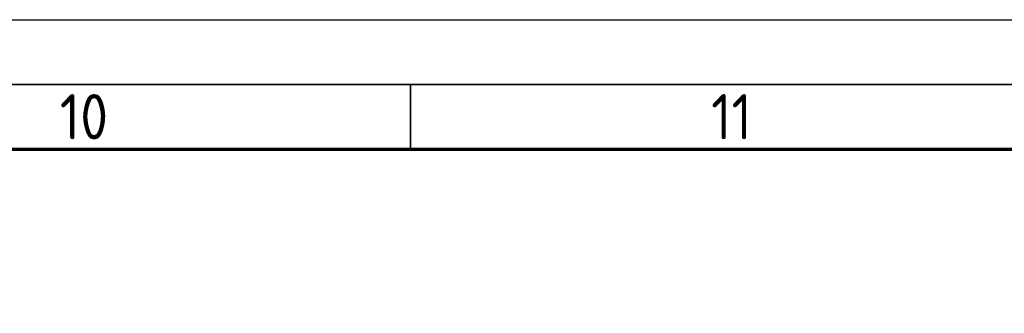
# Model space of a CAD drawing. Header units: millimetres. Extents: x -1662057 to -197461, y -941126 to 63888.
# Tile 172 of 209: x -1594859 to -1584533, y -284200 to -281121. Entities that reach past the tile are written whole.
import ezdxf

# ---------------------------------------------------------------- set-up
doc = ezdxf.new("R2010")
doc.units = ezdxf.units.MM
doc.layers.add('0000 TELPU NUMERĀCIJA - ROOM NUMBERS', color=7, linetype='CONTINUOUS')
doc.layers.add('Rasējuma lapa', color=7, linetype='CONTINUOUS')
doc.styles.add('ISO', font='iso')
doc.styles.add('PBL', font='arial.ttf')

# ---------------------------------------------------------------- blocks, each defined once
blk = doc.blocks.new('A1_L')
at = {"layer": 'Rasējuma lapa'}
blk.add_line((-841, 594), (0, 594), dxfattribs=at)
at = {"layer": 'Rasējuma lapa', "lineweight": 35}
for p, q in [((-826, 589), (-5, 589)), ((-315.5, 584), (-315.5, 589))]:
    blk.add_line(p, q, dxfattribs=at)
at = {"layer": 'Rasējuma lapa', "lineweight": 70}
blk.add_line((-821, 584), (-10, 584), dxfattribs=at)
at = {"layer": 'Rasējuma lapa', "style": 'ISO'}
for s, p in [('10', (-342.601, 584.75)), ('11', (-292.25, 584.75))]:
    blk.add_text(s, height=3.5, dxfattribs=at).set_placement(p)
blk = doc.blocks.new('*U1264')
at = {"layer": 'Rasējuma lapa'}
blk.add_blockref('A1_L', (0, 0), dxfattribs=at)

msp = doc.modelspace()

# ---------------------------------------------------------------- block references
at = {"layer": 'Rasējuma lapa', "xscale": 135.6730224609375, "yscale": 135.6730224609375, "zscale": 135.6730224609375}
msp.add_blockref('*U1264', (-1547956.19836, -361710.6175), dxfattribs=at)

# ---------------------------------------------------------------- texts
at = {"layer": '0000 TELPU NUMERĀCIJA - ROOM NUMBERS', "char_height": 225, "width": 1500, "attachment_point": 1, "style": 'PBL'}
for insert in [(-1630705.84105, -283332.38538), (-1622728.5353, -283334.1621), (-1614728.53552, -283334.1621), (-1606728.53574, -283334.1621)]:
    msp.add_mtext('\\A1;\\pi373.52;{\\fArial|b0|i0|c186|p34;Platība \\P\\pi564.79;\\H0.66667x;(m\\H0.7x;\\S2^ ;\\H1.4286x;)}', dxfattribs=dict(at, insert=insert))

doc.saveas('drawing.dxf')
